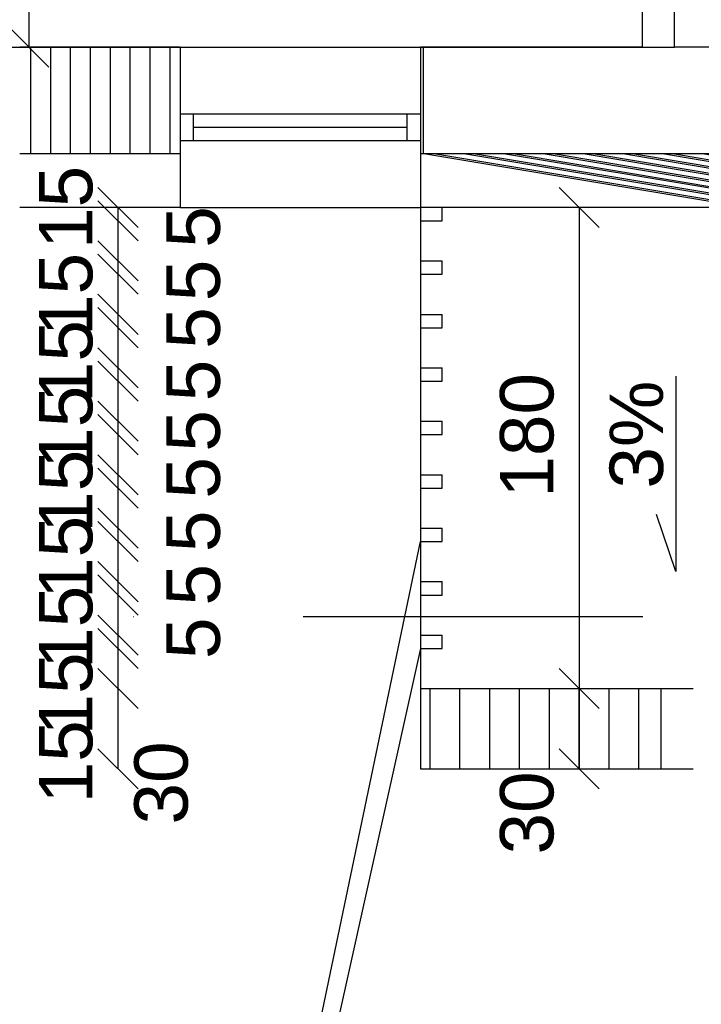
# Model space of a CAD drawing. Header units: millimetres. Extents: x 6528 to 149658, y 3342 to 12852.
# Tile 78 of 122: x 78045 to 78300, y 6953 to 7321. Entities that reach past the tile are written whole.
import ezdxf

# ---------------------------------------------------------------- set-up
doc = ezdxf.new("R2010")
doc.units = ezdxf.units.MM
doc.linetypes.add('ACAD_ISO03W100', pattern=[30, 12, -18])
doc.linetypes.add('DASHDOTX2', pattern=[50.8, 25.4, -12.7, 0, -12.7])
doc.styles.get("Standard").update_dxf_attribs({"font": 'arial.ttf'})
doc.dimstyles.new('ISO-25', dxfattribs={"dimtxt": 2.5, "dimasz": 2.5, "dimexe": 1.25, "dimexo": 0.625, "dimtad": 1, "dimtxsty": 'Standard', "dimcen": 2.5, "dimadec": 0, "dimazin": 0, "dimtfac": 1, "dimtmove": 0, "dimatfit": 3, "dimfxl": 1, "dimarcsym": 0})
pattern_1 = [(45, (-1177784256.190767, -935731374.6151185), (-11.22532015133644, 11.22532015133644), [])]

# ---------------------------------------------------------------- blocks, each defined once
blk = doc.blocks.new('_Oblique')
at = {"color": 0, "linetype": 'ByBlock', "lineweight": -2}
blk.add_line((-0.5, -0.5), (0.5, 0.5), dxfattribs=at)
blk = doc.blocks.new('*D2599')
at = {"color": 0, "lineweight": -2, "transparency": 16777216}
blk.add_line((78104.85100524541, 6558.943905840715), (78194.8510064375, 6558.943905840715), dxfattribs=at)
at = {"layer": 'Defpoints', "color": 0, "transparency": 16777216}
for p in [(78104.85100524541, 7250.67060507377), (78194.8510064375, 7250.67060507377), (78194.8510064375, 6558.943905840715)]:
    blk.add_point(p, dxfattribs=at)
at = {"color": 0, "lineweight": -2, "transparency": 16777216, "xscale": 15, "yscale": 15, "zscale": 15, "rotation": 180}
blk.add_blockref('_Oblique', (78104.85100524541, 6558.943905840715), dxfattribs=at)
at = {"color": 0, "lineweight": -2, "transparency": 16777216, "xscale": 15, "yscale": 15, "zscale": 15}
blk.add_blockref('_Oblique', (78194.8510064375, 6558.943905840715), dxfattribs=at)
at = {"color": 0, "transparency": 16777216, "insert": (78159.66781895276, 6577.617698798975), "char_height": 20, "attachment_point": 5}
blk.add_mtext('90', dxfattribs=at)
blk = doc.blocks.new('*D2600')
at = {"color": 0, "lineweight": -2, "transparency": 16777216}
blk.add_line((78194.8510064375, 6558.943905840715), (78314.85100691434, 6558.943905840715), dxfattribs=at)
at = {"layer": 'Defpoints', "color": 0, "transparency": 16777216}
for p in [(78194.8510064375, 7250.67060507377), (78314.85100691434, 7250.670605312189), (78314.85100691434, 6558.943905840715)]:
    blk.add_point(p, dxfattribs=at)
at = {"color": 0, "lineweight": -2, "transparency": 16777216, "xscale": 15, "yscale": 15, "zscale": 15, "rotation": 180}
blk.add_blockref('_Oblique', (78194.8510064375, 6558.943905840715), dxfattribs=at)
at = {"color": 0, "lineweight": -2, "transparency": 16777216, "xscale": 15, "yscale": 15, "zscale": 15}
blk.add_blockref('_Oblique', (78314.85100691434, 6558.943905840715), dxfattribs=at)
at = {"color": 0, "transparency": 16777216, "insert": (78252.38375752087, 6577.617698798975), "char_height": 20, "attachment_point": 5}
blk.add_mtext('120', dxfattribs=at)
blk = doc.blocks.new('*D2560')
at = {"color": 0, "lineweight": -2, "transparency": 16777216}
blk.add_line((77954.85100739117, 6558.943905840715), (78044.85100572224, 6558.943905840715), dxfattribs=at)
at = {"layer": 'Defpoints', "color": 0, "transparency": 16777216}
for p in [(77954.85100739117, 7250.670604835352), (78044.85100572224, 7250.670604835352), (78044.85100572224, 6558.943905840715)]:
    blk.add_point(p, dxfattribs=at)
at = {"color": 0, "lineweight": -2, "transparency": 16777216, "xscale": 15, "yscale": 15, "zscale": 15, "rotation": 180}
blk.add_blockref('_Oblique', (77954.85100739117, 6558.943905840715), dxfattribs=at)
at = {"color": 0, "lineweight": -2, "transparency": 16777216, "xscale": 15, "yscale": 15, "zscale": 15}
blk.add_blockref('_Oblique', (78044.85100572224, 6558.943905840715), dxfattribs=at)
at = {"color": 0, "transparency": 16777216, "insert": (78003.31751434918, 6577.617698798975), "char_height": 20, "attachment_point": 5}
blk.add_mtext('90', dxfattribs=at)
blk = doc.blocks.new('*D2561')
at = {"color": 0, "lineweight": -2, "transparency": 16777216}
blk.add_line((78044.85100596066, 6558.943905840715), (78104.85100524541, 6558.943905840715), dxfattribs=at)
at = {"layer": 'Defpoints', "color": 0, "transparency": 16777216}
for p in [(78044.85100596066, 7250.670604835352), (78104.85100524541, 7250.670605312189), (78104.85100524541, 6558.943905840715)]:
    blk.add_point(p, dxfattribs=at)
at = {"color": 0, "lineweight": -2, "transparency": 16777216, "xscale": 15, "yscale": 15, "zscale": 15, "rotation": 180}
blk.add_blockref('_Oblique', (78044.85100596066, 6558.943905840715), dxfattribs=at)
at = {"color": 0, "lineweight": -2, "transparency": 16777216, "xscale": 15, "yscale": 15, "zscale": 15}
blk.add_blockref('_Oblique', (78104.85100524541, 6558.943905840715), dxfattribs=at)
at = {"color": 0, "transparency": 16777216, "insert": (78084.17950432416, 6577.617698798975), "char_height": 20, "attachment_point": 5}
blk.add_mtext('60', dxfattribs=at)
blk = doc.blocks.new('*D2571')
at = {"color": 0, "lineweight": -2, "transparency": 16777216}
blk.add_line((77479.85100691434, 6508.943905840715), (79326.85100691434, 6508.943905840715), dxfattribs=at)
at = {"layer": 'Defpoints', "color": 0, "transparency": 16777216}
for p in [(77479.85100691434, 7250.670604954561), (79326.85100691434, 7045.670604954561), (79326.85100691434, 6508.943905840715)]:
    blk.add_point(p, dxfattribs=at)
at = {"color": 0, "lineweight": -2, "transparency": 16777216, "xscale": 15, "yscale": 15, "zscale": 15, "rotation": 180}
blk.add_blockref('_Oblique', (77479.85100691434, 6508.943905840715), dxfattribs=at)
at = {"color": 0, "lineweight": -2, "transparency": 16777216, "xscale": 15, "yscale": 15, "zscale": 15}
blk.add_blockref('_Oblique', (79326.85100691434, 6508.943905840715), dxfattribs=at)
at = {"color": 0, "transparency": 16777216, "insert": (78418.50975792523, 6527.617698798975), "char_height": 20, "attachment_point": 5}
blk.add_mtext('1846', dxfattribs=at)
blk = doc.blocks.new('*D2577')
at = {"color": 0, "lineweight": -2, "transparency": 16777216}
blk.add_line((78194.85100667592, 6608.943905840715), (78284.85100691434, 6608.943905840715), dxfattribs=at)
at = {"layer": 'Defpoints', "color": 0, "transparency": 16777216}
for p in [(78194.85100667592, 7040.670604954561), (78284.85100691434, 7040.67060507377), (78284.85100691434, 6608.943905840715)]:
    blk.add_point(p, dxfattribs=at)
at = {"color": 0, "lineweight": -2, "transparency": 16777216, "xscale": 15, "yscale": 15, "zscale": 15, "rotation": 180}
blk.add_blockref('_Oblique', (78194.85100667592, 6608.943905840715), dxfattribs=at)
at = {"color": 0, "lineweight": -2, "transparency": 16777216, "xscale": 15, "yscale": 15, "zscale": 15}
blk.add_blockref('_Oblique', (78284.85100691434, 6608.943905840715), dxfattribs=at)
at = {"color": 0, "transparency": 16777216, "insert": (78237.44265406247, 6627.617698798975), "char_height": 20, "attachment_point": 5}
blk.add_mtext('90', dxfattribs=at)
blk = doc.blocks.new('*D2578')
at = {"color": 0, "lineweight": -2, "transparency": 16777216}
blk.add_line((78284.85100691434, 6608.943905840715), (78554.85100691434, 6608.943905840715), dxfattribs=at)
at = {"layer": 'Defpoints', "color": 0, "transparency": 16777216}
for p in [(78284.85100691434, 7040.670604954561), (78554.85100691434, 7040.670604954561), (78554.85100691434, 6608.943905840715)]:
    blk.add_point(p, dxfattribs=at)
at = {"color": 0, "lineweight": -2, "transparency": 16777216, "xscale": 15, "yscale": 15, "zscale": 15, "rotation": 180}
blk.add_blockref('_Oblique', (78284.85100691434, 6608.943905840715), dxfattribs=at)
at = {"color": 0, "lineweight": -2, "transparency": 16777216, "xscale": 15, "yscale": 15, "zscale": 15}
blk.add_blockref('_Oblique', (78554.85100691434, 6608.943905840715), dxfattribs=at)
at = {"color": 0, "transparency": 16777216, "insert": (78367.66710918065, 6627.617698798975), "char_height": 20, "attachment_point": 5}
blk.add_mtext('270', dxfattribs=at)
blk = doc.blocks.new('*D2580')
at = {"color": 0, "lineweight": -2, "transparency": 16777216}
blk.add_line((78254.11939971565, 7070.670604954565), (78254.11939971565, 7040.670604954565), dxfattribs=at)
at = {"layer": 'Defpoints', "color": 0, "transparency": 16777216}
for p in [(78367.34214060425, 7070.670604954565), (78254.11939971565, 7040.670604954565), (78367.34214084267, 7040.670604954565)]:
    blk.add_point(p, dxfattribs=at)
at = {"color": 0, "lineweight": -2, "transparency": 16777216, "xscale": 15, "yscale": 15, "zscale": 15}
for p, rotation in [((78254.11939971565, 7070.670604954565), 90), ((78254.11939971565, 7040.670604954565), 270)]:
    blk.add_blockref('_Oblique', p, dxfattribs=dict(at, rotation=rotation))
at = {"color": 0, "transparency": 16777216, "insert": (78234.67525260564, 7024.145778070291), "char_height": 20, "attachment_point": 5, "rotation": 90}
blk.add_mtext('30', dxfattribs=at)
blk = doc.blocks.new('*D2581')
at = {"color": 0, "lineweight": -2, "transparency": 16777216}
blk.add_line((78254.11940114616, 7250.670605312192), (78254.11940114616, 7070.670605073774), dxfattribs=at)
at = {"layer": 'Defpoints', "color": 0, "transparency": 16777216}
for p in [(78314.85100691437, 7250.670605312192), (78254.11940114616, 7070.670605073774), (78367.34214084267, 7070.670605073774)]:
    blk.add_point(p, dxfattribs=at)
at = {"color": 0, "lineweight": -2, "transparency": 16777216, "xscale": 15, "yscale": 15, "zscale": 15}
for p, rotation in [((78254.11940114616, 7250.670605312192), 90), ((78254.11940114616, 7070.670605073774), 270)]:
    blk.add_blockref('_Oblique', p, dxfattribs=dict(at, rotation=rotation))
at = {"color": 0, "transparency": 16777216, "insert": (78234.67525260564, 7165.413776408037), "char_height": 20, "attachment_point": 5, "rotation": 90}
blk.add_mtext('180', dxfattribs=at)
blk = doc.blocks.new('*D2672')
at = {"color": 0, "lineweight": -2, "transparency": 16777216}
blk.add_line((77872.4037315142, 7903.670604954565), (77872.4037315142, 7310.670601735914), dxfattribs=at)
at = {"layer": 'Defpoints', "color": 0, "transparency": 16777216}
for p in [(78062.40372769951, 7903.670604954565), (77872.4037315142, 7310.670601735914), (77902.77946131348, 7310.670601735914)]:
    blk.add_point(p, dxfattribs=at)
at = {"color": 0, "lineweight": -2, "transparency": 16777216, "xscale": 15, "yscale": 15, "zscale": 15}
for p, rotation in [((77872.4037315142, 7903.670604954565), 90), ((77872.4037315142, 7310.670601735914), 270)]:
    blk.add_blockref('_Oblique', p, dxfattribs=dict(at, rotation=rotation))
at = {"color": 0, "transparency": 16777216, "insert": (77857.77982585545, 7594.63830805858), "char_height": 20, "attachment_point": 5, "rotation": 90}
blk.add_mtext('593', dxfattribs=at)
blk = doc.blocks.new('*D2684')
at = {"color": 0, "lineweight": -2, "transparency": 16777216}
blk.add_line((78048.27136318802, 7490.670612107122), (78048.27136318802, 7310.670604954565), dxfattribs=at)
at = {"layer": 'Defpoints', "color": 0, "transparency": 16777216}
for p in [(78229.85100786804, 7490.670612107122), (78048.27136318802, 7310.670604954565), (78217.85100786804, 7310.670604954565)]:
    blk.add_point(p, dxfattribs=at)
at = {"color": 0, "lineweight": -2, "transparency": 16777216, "xscale": 15, "yscale": 15, "zscale": 15}
for p, rotation in [((78048.27136318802, 7490.670612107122), 90), ((78048.27136318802, 7310.670604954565), 270)]:
    blk.add_blockref('_Oblique', p, dxfattribs=dict(at, rotation=rotation))
at = {"color": 0, "transparency": 16777216, "insert": (78033.64743511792, 7416.757795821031), "char_height": 20, "attachment_point": 5, "rotation": 90}
blk.add_mtext('180', dxfattribs=at)
blk = doc.blocks.new('*D2980')
at = {"color": 0, "lineweight": -2, "transparency": 16777216}
blk.add_line((78081.62826316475, 7070.670604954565), (78081.62826316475, 7040.670604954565), dxfattribs=at)
at = {"layer": 'Defpoints', "color": 0, "transparency": 16777216}
for p in [(78194.85100691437, 7070.670604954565), (78081.62826316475, 7040.670604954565), (78194.85100715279, 7040.670604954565)]:
    blk.add_point(p, dxfattribs=at)
at = {"color": 0, "lineweight": -2, "transparency": 16777216, "xscale": 15, "yscale": 15, "zscale": 15}
for p, rotation in [((78081.62826316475, 7070.670604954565), 90), ((78081.62826316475, 7040.670604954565), 270)]:
    blk.add_blockref('_Oblique', p, dxfattribs=dict(at, rotation=rotation))
at = {"color": 0, "transparency": 16777216, "insert": (78097.85138385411, 7035.355508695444), "char_height": 20, "attachment_point": 5, "rotation": 90}
blk.add_mtext('30', dxfattribs=at)
blk = doc.blocks.new('*D2981')
at = {"color": 0, "lineweight": -2, "transparency": 16777216}
blk.add_line((78081.62826411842, 7145.670606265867), (78081.62826411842, 7130.670606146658), dxfattribs=at)
at = {"layer": 'Defpoints', "color": 0, "transparency": 16777216}
for p in [(78194.85100691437, 7145.670606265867), (78081.62826411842, 7130.670606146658), (78194.85100691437, 7130.670606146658)]:
    blk.add_point(p, dxfattribs=at)
at = {"color": 0, "lineweight": -2, "transparency": 16777216, "xscale": 15, "yscale": 15, "zscale": 15}
for p, rotation in [((78081.62826411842, 7145.670606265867), 90), ((78081.62826411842, 7130.670606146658), 270)]:
    blk.add_blockref('_Oblique', p, dxfattribs=dict(at, rotation=rotation))
at = {"color": 0, "transparency": 16777216, "insert": (78062.18411891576, 7119.729181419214), "char_height": 20, "attachment_point": 5, "rotation": 90}
blk.add_mtext('15', dxfattribs=at)
blk = doc.blocks.new('*D2982')
at = {"color": 0, "lineweight": -2, "transparency": 16777216}
blk.add_line((78081.62826936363, 7150.670606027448), (78081.62826936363, 7145.670605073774), dxfattribs=at)
at = {"layer": 'Defpoints', "color": 0, "transparency": 16777216}
for p in [(78194.85100691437, 7150.670606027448), (78081.62826936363, 7145.670605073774), (78194.85100691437, 7145.670605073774)]:
    blk.add_point(p, dxfattribs=at)
at = {"color": 0, "lineweight": -2, "transparency": 16777216, "xscale": 15, "yscale": 15, "zscale": 15}
for p, rotation in [((78081.62826936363, 7150.670606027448), 90), ((78081.62826936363, 7145.670605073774), 270)]:
    blk.add_blockref('_Oblique', p, dxfattribs=dict(at, rotation=rotation))
at = {"color": 0, "transparency": 16777216, "insert": (78109.88476507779, 7149.489510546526), "char_height": 20, "attachment_point": 5, "rotation": 90}
blk.add_mtext('5', dxfattribs=at)
blk = doc.blocks.new('*D2983')
at = {"color": 0, "lineweight": -2, "transparency": 16777216}
blk.add_line((78081.62827174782, 7165.670606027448), (78081.62827174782, 7150.670606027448), dxfattribs=at)
at = {"layer": 'Defpoints', "color": 0, "transparency": 16777216}
for p in [(78194.85100691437, 7165.670606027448), (78081.62827174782, 7150.670606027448), (78194.85100691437, 7150.670606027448)]:
    blk.add_point(p, dxfattribs=at)
at = {"color": 0, "lineweight": -2, "transparency": 16777216, "xscale": 15, "yscale": 15, "zscale": 15}
for p, rotation in [((78081.62827174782, 7165.670606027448), 90), ((78081.62827174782, 7150.670606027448), 270)]:
    blk.add_blockref('_Oblique', p, dxfattribs=dict(at, rotation=rotation))
at = {"color": 0, "transparency": 16777216, "insert": (78062.18412511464, 7144.464489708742), "char_height": 20, "attachment_point": 5, "rotation": 90}
blk.add_mtext('15', dxfattribs=at)
blk = doc.blocks.new('*D2984')
at = {"color": 0, "lineweight": -2, "transparency": 16777216}
blk.add_line((78081.62827651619, 7170.67060578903), (78081.62827651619, 7165.670606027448), dxfattribs=at)
at = {"layer": 'Defpoints', "color": 0, "transparency": 16777216}
for p in [(78194.85102050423, 7170.67060578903), (78081.62827651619, 7165.670606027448), (78194.85101525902, 7165.670606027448)]:
    blk.add_point(p, dxfattribs=at)
at = {"color": 0, "lineweight": -2, "transparency": 16777216, "xscale": 15, "yscale": 15, "zscale": 15}
for p, rotation in [((78081.62827651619, 7170.67060578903), 90), ((78081.62827651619, 7165.670606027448), 270)]:
    blk.add_blockref('_Oblique', p, dxfattribs=dict(at, rotation=rotation))
at = {"color": 0, "transparency": 16777216, "insert": (78109.88477127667, 7167.063276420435), "char_height": 20, "attachment_point": 5, "rotation": 90}
blk.add_mtext('5', dxfattribs=at)
blk = doc.blocks.new('*D2985')
at = {"color": 0, "lineweight": -2, "transparency": 16777216}
blk.add_line((78081.62827842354, 7185.670605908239), (78081.62827842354, 7170.67060578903), dxfattribs=at)
at = {"layer": 'Defpoints', "color": 0, "transparency": 16777216}
for p in [(78194.85102241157, 7185.670605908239), (78081.62827842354, 7170.67060578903), (78194.85102050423, 7170.67060578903)]:
    blk.add_point(p, dxfattribs=at)
at = {"color": 0, "lineweight": -2, "transparency": 16777216, "xscale": 15, "yscale": 15, "zscale": 15}
for p, rotation in [((78081.62827842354, 7185.670605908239), 90), ((78081.62827842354, 7170.67060578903), 270)]:
    blk.add_blockref('_Oblique', p, dxfattribs=dict(at, rotation=rotation))
at = {"color": 0, "transparency": 16777216, "insert": (78062.1841322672, 7168.414448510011), "char_height": 20, "attachment_point": 5, "rotation": 90}
blk.add_mtext('15', dxfattribs=at)
blk = doc.blocks.new('*D2986')
at = {"color": 0, "lineweight": -2, "transparency": 16777216}
blk.add_line((78081.62828366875, 7190.67060566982), (78081.62828366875, 7185.670605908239), dxfattribs=at)
at = {"layer": 'Defpoints', "color": 0, "transparency": 16777216}
for p in [(78194.85100691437, 7190.67060566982), (78081.62828366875, 7185.670605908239), (78194.85102241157, 7185.670605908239)]:
    blk.add_point(p, dxfattribs=at)
at = {"color": 0, "lineweight": -2, "transparency": 16777216, "xscale": 15, "yscale": 15, "zscale": 15}
for p, rotation in [((78081.62828366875, 7190.67060566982), 90), ((78081.62828366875, 7185.670605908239), 270)]:
    blk.add_blockref('_Oblique', p, dxfattribs=dict(at, rotation=rotation))
at = {"color": 0, "transparency": 16777216, "insert": (78109.88477842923, 7185.916673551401), "char_height": 20, "attachment_point": 5, "rotation": 90}
blk.add_mtext('5', dxfattribs=at)
blk = doc.blocks.new('*D2987')
at = {"color": 0, "lineweight": -2, "transparency": 16777216}
blk.add_line((78081.62828605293, 7205.67060566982), (78081.62828605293, 7190.67060566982), dxfattribs=at)
at = {"layer": 'Defpoints', "color": 0, "transparency": 16777216}
for p in [(78194.85102956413, 7205.67060566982), (78081.62828605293, 7190.67060566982), (78194.85102765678, 7190.67060566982)]:
    blk.add_point(p, dxfattribs=at)
at = {"color": 0, "lineweight": -2, "transparency": 16777216, "xscale": 15, "yscale": 15, "zscale": 15}
for p, rotation in [((78081.62828605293, 7205.67060566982), 90), ((78081.62828605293, 7190.67060566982), 270)]:
    blk.add_blockref('_Oblique', p, dxfattribs=dict(at, rotation=rotation))
at = {"color": 0, "transparency": 16777216, "insert": (78062.18413941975, 7192.987590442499), "char_height": 20, "attachment_point": 5, "rotation": 90}
blk.add_mtext('15', dxfattribs=at)
blk = doc.blocks.new('*D2988')
at = {"color": 0, "lineweight": -2, "transparency": 16777216}
blk.add_line((78081.6282908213, 7210.670605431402), (78081.6282908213, 7205.67060566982), dxfattribs=at)
at = {"layer": 'Defpoints', "color": 0, "transparency": 16777216}
for p in [(78194.85106985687, 7210.670605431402), (78081.6282908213, 7205.67060566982), (78194.85102956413, 7205.67060566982)]:
    blk.add_point(p, dxfattribs=at)
at = {"color": 0, "lineweight": -2, "transparency": 16777216, "xscale": 15, "yscale": 15, "zscale": 15}
for p, rotation in [((78081.6282908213, 7210.670605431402), 90), ((78081.6282908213, 7205.67060566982), 270)]:
    blk.add_blockref('_Oblique', p, dxfattribs=dict(at, rotation=rotation))
at = {"color": 0, "transparency": 16777216, "insert": (78109.88478558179, 7205.552328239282), "char_height": 20, "attachment_point": 5, "rotation": 90}
blk.add_mtext('5', dxfattribs=at)
blk = doc.blocks.new('*D2989')
at = {"color": 0, "lineweight": -2, "transparency": 16777216}
blk.add_line((78081.62832825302, 7225.670603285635), (78081.62832825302, 7210.670605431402), dxfattribs=at)
at = {"layer": 'Defpoints', "color": 0, "transparency": 16777216}
for p in [(78194.85106961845, 7225.670603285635), (78081.62832825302, 7210.670605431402), (78194.85106985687, 7210.670605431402)]:
    blk.add_point(p, dxfattribs=at)
at = {"color": 0, "lineweight": -2, "transparency": 16777216, "xscale": 15, "yscale": 15, "zscale": 15}
for p, rotation in [((78081.62832825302, 7225.670603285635), 90), ((78081.62832825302, 7210.670605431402), 270)]:
    blk.add_blockref('_Oblique', p, dxfattribs=dict(at, rotation=rotation))
at = {"color": 0, "transparency": 16777216, "insert": (78062.18418161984, 7218.096168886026), "char_height": 20, "attachment_point": 5, "rotation": 90}
blk.add_mtext('15', dxfattribs=at)
blk = doc.blocks.new('*D2990')
at = {"color": 0, "lineweight": -2, "transparency": 16777216}
blk.add_line((78081.62833397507, 7230.670603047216), (78081.62833397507, 7225.670603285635), dxfattribs=at)
at = {"layer": 'Defpoints', "color": 0, "transparency": 16777216}
for p in [(78194.85106961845, 7230.670603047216), (78081.62833397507, 7225.670603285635), (78194.85107176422, 7225.670603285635)]:
    blk.add_point(p, dxfattribs=at)
at = {"color": 0, "lineweight": -2, "transparency": 16777216, "xscale": 15, "yscale": 15, "zscale": 15}
for p, rotation in [((78081.62833397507, 7230.670603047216), 90), ((78081.62833397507, 7225.670603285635), 270)]:
    blk.add_blockref('_Oblique', p, dxfattribs=dict(at, rotation=rotation))
at = {"color": 0, "transparency": 16777216, "insert": (78109.88482778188, 7223.352094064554), "char_height": 20, "attachment_point": 5, "rotation": 90}
blk.add_mtext('5', dxfattribs=at)
blk = doc.blocks.new('*D2991')
at = {"color": 0, "lineweight": -2, "transparency": 16777216}
blk.add_line((78081.62830131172, 7245.670602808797), (78081.62830131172, 7230.670605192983), dxfattribs=at)
at = {"layer": 'Defpoints', "color": 0, "transparency": 16777216}
for p in [(78194.85104172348, 7245.670602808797), (78081.62830131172, 7230.670605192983), (78194.8510419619, 7230.670605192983)]:
    blk.add_point(p, dxfattribs=at)
at = {"color": 0, "lineweight": -2, "transparency": 16777216, "xscale": 15, "yscale": 15, "zscale": 15}
for p, rotation in [((78081.62830131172, 7245.670602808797), 90), ((78081.62830131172, 7230.670605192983), 270)]:
    blk.add_blockref('_Oblique', p, dxfattribs=dict(at, rotation=rotation))
at = {"color": 0, "transparency": 16777216, "insert": (78062.18415372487, 7250.670604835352), "char_height": 20, "attachment_point": 5, "rotation": 90}
blk.add_mtext('15', dxfattribs=at)
blk = doc.blocks.new('*D2992')
at = {"color": 0, "lineweight": -2, "transparency": 16777216}
blk.add_line((78081.62830655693, 7250.670602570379), (78081.62830655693, 7245.670602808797), dxfattribs=at)
at = {"layer": 'Defpoints', "color": 0, "transparency": 16777216}
for p in [(78194.85104172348, 7250.670602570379), (78081.62830655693, 7245.670602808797), (78194.85104386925, 7245.670602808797)]:
    blk.add_point(p, dxfattribs=at)
at = {"color": 0, "lineweight": -2, "transparency": 16777216, "xscale": 15, "yscale": 15, "zscale": 15}
for p, rotation in [((78081.62830655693, 7250.670602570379), 90), ((78081.62830655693, 7245.670602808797), 270)]:
    blk.add_blockref('_Oblique', p, dxfattribs=dict(at, rotation=rotation))
at = {"color": 0, "transparency": 16777216, "insert": (78109.8847998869, 7243.352093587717), "char_height": 20, "attachment_point": 5, "rotation": 90}
blk.add_mtext('5', dxfattribs=at)
blk = doc.blocks.new('*D2853')
at = {"color": 0, "lineweight": -2, "transparency": 16777216}
blk.add_line((78081.62825601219, 7125.670603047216), (78081.62825601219, 7110.670602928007), dxfattribs=at)
at = {"layer": 'Defpoints', "color": 0, "transparency": 16777216}
for p in [(78194.85099976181, 7125.670603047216), (78081.62825601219, 7110.670602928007), (78194.85099976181, 7110.670602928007)]:
    blk.add_point(p, dxfattribs=at)
at = {"color": 0, "lineweight": -2, "transparency": 16777216, "xscale": 15, "yscale": 15, "zscale": 15}
for p, rotation in [((78081.62825601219, 7125.670603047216), 90), ((78081.62825601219, 7110.670602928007), 270)]:
    blk.add_blockref('_Oblique', p, dxfattribs=dict(at, rotation=rotation))
at = {"color": 0, "transparency": 16777216, "insert": (78062.1841117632, 7093.573825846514), "char_height": 20, "attachment_point": 5, "rotation": 90}
blk.add_mtext('15', dxfattribs=at)
blk = doc.blocks.new('*D2854')
at = {"color": 0, "lineweight": -2, "transparency": 16777216}
blk.add_line((78081.6282612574, 7130.670602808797), (78081.6282612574, 7125.670601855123), dxfattribs=at)
at = {"layer": 'Defpoints', "color": 0, "transparency": 16777216}
for p in [(78194.85099976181, 7130.670602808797), (78081.6282612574, 7125.670601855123), (78194.85099976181, 7125.670601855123)]:
    blk.add_point(p, dxfattribs=at)
at = {"color": 0, "lineweight": -2, "transparency": 16777216, "xscale": 15, "yscale": 15, "zscale": 15}
for p, rotation in [((78081.6282612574, 7130.670602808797), 90), ((78081.6282612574, 7125.670601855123), 270)]:
    blk.add_blockref('_Oblique', p, dxfattribs=dict(at, rotation=rotation))
at = {"color": 0, "transparency": 16777216, "insert": (78109.88475792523, 7129.489507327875), "char_height": 20, "attachment_point": 5, "rotation": 90}
blk.add_mtext('5', dxfattribs=at)
blk = doc.blocks.new('*D2855')
at = {"color": 0, "lineweight": -2, "transparency": 16777216}
blk.add_line((78081.6282483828, 7105.670599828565), (78081.6282483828, 7090.670599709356), dxfattribs=at)
at = {"layer": 'Defpoints', "color": 0, "transparency": 16777216}
for p in [(78194.85099165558, 7105.670599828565), (78081.6282483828, 7090.670599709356), (78194.85099165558, 7090.670599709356)]:
    blk.add_point(p, dxfattribs=at)
at = {"color": 0, "lineweight": -2, "transparency": 16777216, "xscale": 15, "yscale": 15, "zscale": 15}
for p, rotation in [((78081.6282483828, 7105.670599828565), 90), ((78081.6282483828, 7090.670599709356), 270)]:
    blk.add_blockref('_Oblique', p, dxfattribs=dict(at, rotation=rotation))
at = {"color": 0, "transparency": 16777216, "insert": (78062.18410365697, 7068.654494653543), "char_height": 20, "attachment_point": 5, "rotation": 90}
blk.add_mtext('15', dxfattribs=at)
blk = doc.blocks.new('*D2856')
at = {"color": 0, "lineweight": -2, "transparency": 16777216}
blk.add_line((78081.62825315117, 7110.670599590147), (78081.62825315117, 7105.670598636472), dxfattribs=at)
at = {"layer": 'Defpoints', "color": 0, "transparency": 16777216}
for p in [(78194.85099165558, 7110.670599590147), (78081.62825315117, 7105.670598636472), (78194.85099165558, 7105.670598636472)]:
    blk.add_point(p, dxfattribs=at)
at = {"color": 0, "lineweight": -2, "transparency": 16777216, "xscale": 15, "yscale": 15, "zscale": 15}
for p, rotation in [((78081.62825315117, 7110.670599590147), 90), ((78081.62825315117, 7105.670598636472), 270)]:
    blk.add_blockref('_Oblique', p, dxfattribs=dict(at, rotation=rotation))
at = {"color": 0, "transparency": 16777216, "insert": (78109.884749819, 7109.489504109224), "char_height": 20, "attachment_point": 5, "rotation": 90}
blk.add_mtext('5', dxfattribs=at)
blk = doc.blocks.new('*D2857')
at = {"color": 0, "lineweight": -2, "transparency": 16777216}
blk.add_line((78081.6282407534, 7085.670596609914), (78081.6282407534, 7070.670596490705), dxfattribs=at)
at = {"layer": 'Defpoints', "color": 0, "transparency": 16777216}
for p in [(78194.85098354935, 7085.670596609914), (78081.6282407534, 7070.670596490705), (78194.85098354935, 7070.670596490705)]:
    blk.add_point(p, dxfattribs=at)
at = {"color": 0, "lineweight": -2, "transparency": 16777216, "xscale": 15, "yscale": 15, "zscale": 15}
for p, rotation in [((78081.6282407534, 7085.670596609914), 90), ((78081.6282407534, 7070.670596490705), 270)]:
    blk.add_blockref('_Oblique', p, dxfattribs=dict(at, rotation=rotation))
at = {"color": 0, "transparency": 16777216, "insert": (78062.18409555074, 7043.254102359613), "char_height": 20, "attachment_point": 5, "rotation": 90}
blk.add_mtext('15', dxfattribs=at)
blk = doc.blocks.new('*D2858')
at = {"color": 0, "lineweight": -2, "transparency": 16777216}
blk.add_line((78081.62824504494, 7090.670596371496), (78081.62824504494, 7085.670595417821), dxfattribs=at)
at = {"layer": 'Defpoints', "color": 0, "transparency": 16777216}
for p in [(78194.85098354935, 7090.670596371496), (78081.62824504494, 7085.670595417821), (78194.85098354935, 7085.670595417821)]:
    blk.add_point(p, dxfattribs=at)
at = {"color": 0, "lineweight": -2, "transparency": 16777216, "xscale": 15, "yscale": 15, "zscale": 15}
for p, rotation in [((78081.62824504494, 7090.670596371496), 90), ((78081.62824504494, 7085.670595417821), 270)]:
    blk.add_blockref('_Oblique', p, dxfattribs=dict(at, rotation=rotation))
at = {"color": 0, "transparency": 16777216, "insert": (78109.88474171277, 7089.489500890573), "char_height": 20, "attachment_point": 5, "rotation": 90}
blk.add_mtext('5', dxfattribs=at)

msp = doc.modelspace()

# ---------------------------------------------------------------- hatches: boundary and pattern name
h = msp.add_hatch()
h.set_pattern_fill('ANSI31', color=256, scale=5)
h.set_pattern_definition(pattern_1)
h.paths.add_polyline_path([(78289.85100786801, 7490.670604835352), (78314.85100786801, 7490.670604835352), (78314.85100786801, 7502.670604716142), (78289.85100786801, 7502.670604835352), (78229.85100786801, 7502.670604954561), (78229.85100786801, 7687.670604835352), (78229.8510076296, 7687.670604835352), (78217.85100786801, 7687.670604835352), (78217.85100786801, 7502.670604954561), (78217.85100786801, 7490.670604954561), (78277.85100786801, 7490.670604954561), (78277.85100786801, 7310.670604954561), (78289.85100786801, 7310.670604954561)])
h.paths.add_polyline_path([(78561.85100786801, 7490.670604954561), (78621.85100786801, 7490.670604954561), (78621.85100786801, 7502.670604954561), (78621.85100786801, 7687.670604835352), (78609.85100786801, 7687.670604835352), (78609.85100786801, 7502.670604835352), (78561.85100786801, 7502.670604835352), (78549.85100786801, 7502.670604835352), (78524.85100786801, 7502.670604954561), (78524.85100786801, 7490.670604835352), (78549.85100786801, 7490.670604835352), (78549.85100786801, 7310.670604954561), (78549.85100810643, 7310.670604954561), (78561.85100786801, 7310.670604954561)])
h = msp.add_hatch()
h.set_pattern_fill('ANSI31', color=256, scale=5)
h.set_pattern_definition([(45, (-1177786884.729524, -935731374.6151185), (-11.22532015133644, 11.22532015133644), [])])
h.paths.add_polyline_path([(77954.85100691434, 7310.670604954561), (77885.85101525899, 7310.670604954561), (77885.85101525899, 7270.67060507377), (77954.85100691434, 7270.67060507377)])
h.paths.add_polyline_path([(78104.85100691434, 7310.670604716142), (78044.85100691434, 7310.670604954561), (78044.85100691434, 7270.67060507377), (78104.85100691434, 7270.67060507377)])
h.paths.add_polyline_path([(78195.85101525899, 7310.670604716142), (78194.85100691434, 7310.670604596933), (78194.85100691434, 7270.67060507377), (78195.85101525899, 7270.67060507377)])
h = msp.add_hatch()
h.set_pattern_fill('ANSI37', color=256, scale=5)
h.set_pattern_definition([(45, (-1177784256.190767, -935731374.6151185), (-11.22532015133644, 11.22532015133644), []), (135, (-1177784256.190767, -935731374.6151185), (-11.22532015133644, -11.22532015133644), [])])
h.paths.add_polyline_path([(77749.85100691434, 7270.670604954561), (77689.85100691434, 7270.670604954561), (77689.85100691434, 7250.670604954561), (77749.85100691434, 7250.670604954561)])
h.paths.add_polyline_path([(77954.85100691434, 7270.67060507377), (77839.85100691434, 7270.67060507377), (77839.85100691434, 7250.670604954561), (77954.85100691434, 7250.670604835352)])
h.paths.add_polyline_path([(78104.85100691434, 7270.67060507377), (78044.85100691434, 7270.67060507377), (78044.85100691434, 7250.670604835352), (78104.85100691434, 7250.67060507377), (78104.85100691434, 7250.67060519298)])
h.paths.add_polyline_path([(78314.85100691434, 7270.67060507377), (78194.85100691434, 7270.67060507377), (78194.85100691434, 7250.67060519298), (78314.85100691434, 7250.670605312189)])
h.paths.add_polyline_path([(78644.85100691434, 7270.67060507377), (78524.85100691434, 7270.67060507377), (78524.85100691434, 7250.67060507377), (78644.85100691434, 7250.67060507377), (78644.85100691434, 7250.67060519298)])
h.paths.add_polyline_path([(78794.85100691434, 7270.670604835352), (78734.85100691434, 7270.670604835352), (78734.85100691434, 7250.670604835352), (78794.85100691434, 7250.670604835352), (78794.85100691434, 7250.67060519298)])
h.paths.add_polyline_path([(78999.85100691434, 7270.670604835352), (78884.85100691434, 7270.670604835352), (78884.85100691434, 7250.670604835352), (78999.85100691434, 7250.670604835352), (78999.85100691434, 7250.67060519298)])
h.paths.add_polyline_path([(79149.85100691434, 7270.670604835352), (79089.85100691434, 7270.670604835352), (79089.85100691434, 7250.670604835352), (79149.85100691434, 7250.670604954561)])
h = msp.add_hatch()
h.set_pattern_fill('ANSI31', color=256, scale=5)
h.set_pattern_definition(pattern_1)
h.paths.add_polyline_path([(78284.85100691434, 7040.670604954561), (78284.85100691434, 7070.67060507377), (78194.85100691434, 7070.670604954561), (78194.85100691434, 7040.670604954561)])
h.paths.add_polyline_path([(78644.85100691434, 7040.670604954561), (78644.85100691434, 7070.670604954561), (78554.85100691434, 7070.67060507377), (78554.85100691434, 7040.67060507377)])

# ---------------------------------------------------------------- linework, layer by layer
at = {"lineweight": 30}
for p, q in [((78277.85100786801, 7310.670604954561), (78277.85100786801, 7490.670604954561)), ((78289.85100786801, 7310.670604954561), (78289.85100786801, 7490.670604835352)), ((78104.85100691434, 7310.670604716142), (78044.85100691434, 7310.670604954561)), ((78104.85100691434, 7310.670604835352), (78104.85100691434, 7250.670604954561)), ((78195.85100691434, 7310.670604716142), (78194.85100691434, 7310.670604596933)), ((78194.85100691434, 7310.670604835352), (78194.85100691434, 7250.670604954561)), ((78277.85100786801, 7310.670604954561), (78195.85100715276, 7310.67060507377)), ((78195.85101525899, 7310.670604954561), (78195.85101525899, 7270.670604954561)), ((78277.85100786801, 7310.670604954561), (78289.85100786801, 7310.670604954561)), ((78314.85100691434, 7310.670604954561), (78289.85100786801, 7310.670604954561)), ((78104.85100691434, 7270.67060507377), (78044.85100715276, 7270.67060507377)), ((78314.85100691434, 7270.67060507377), (78194.85100691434, 7270.67060507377)), ((78104.85100691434, 7250.67060507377), (78044.85100691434, 7250.670604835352)), ((78314.85100691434, 7250.670605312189), (78194.85100691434, 7250.67060519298)), ((78194.85100691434, 7250.670604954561), (78194.85100691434, 7040.670604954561)), ((78202.85100691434, 7245.67060519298), (78202.85100691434, 7250.67060507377)), ((78194.85100691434, 7245.67060519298), (78202.85100691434, 7245.67060519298)), ((78194.85100691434, 7230.67060519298), (78202.85100691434, 7230.67060519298)), ((78202.85100691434, 7225.670605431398), (78202.85100691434, 7230.670605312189)), ((78194.85100691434, 7225.670605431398), (78202.85100691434, 7225.670605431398)), ((78194.85100691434, 7210.670605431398), (78202.85100691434, 7210.670605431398)), ((78202.85100691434, 7205.670605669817), (78202.85100691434, 7210.670605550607)), ((78194.85100691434, 7205.670605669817), (78202.85100691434, 7205.670605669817)), ((78194.85100691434, 7190.670605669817), (78202.85100691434, 7190.670605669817)), ((78202.85100691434, 7185.670605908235), (78202.85100691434, 7190.670605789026)), ((78194.85100691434, 7185.670605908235), (78202.85100691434, 7185.670605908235)), ((78194.85100691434, 7170.670605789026), (78202.85100691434, 7170.670605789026)), ((78202.85100691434, 7165.670606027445), (78202.85100691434, 7170.670605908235)), ((78194.85100691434, 7165.670606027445), (78202.85100691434, 7165.670606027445)), ((78194.85100691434, 7150.670606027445), (78202.85100691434, 7150.670606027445)), ((78202.85100691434, 7145.670606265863), (78202.85100691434, 7150.670606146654)), ((78194.85100691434, 7145.670606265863), (78202.85100691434, 7145.670606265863)), ((78194.85100691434, 7130.670606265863), (78202.85100691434, 7130.670606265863)), ((78202.85100691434, 7125.670606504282), (78202.85100691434, 7130.670606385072)), ((78194.85100691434, 7125.670606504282), (78202.85100691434, 7125.670606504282)), ((78194.85100691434, 7110.670606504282), (78202.85100691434, 7110.670606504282)), ((78202.85100691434, 7105.6706067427), (78202.85100691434, 7110.670606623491)), ((78194.85100691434, 7105.6706067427), (78202.85100691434, 7105.6706067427)), ((78194.85100691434, 7090.6706067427), (78202.85100691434, 7090.6706067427)), ((78202.85100691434, 7085.670606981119), (78202.85100691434, 7090.67060686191)), ((78194.85100691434, 7085.670606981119), (78202.85100691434, 7085.670606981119)), ((78194.85100691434, 7070.670604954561), (78284.85100667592, 7070.67060507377)), ((78284.85100691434, 7040.670604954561), (78284.85100691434, 7070.670604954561)), ((78194.85100691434, 7040.670604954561), (78284.85100667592, 7040.67060507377)), ((78194.85100691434, 7040.670604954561), (78284.85100691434, 7040.670604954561))]:
    msp.add_line(p, q, dxfattribs=at)
for p, q in [((77539.85100786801, 7310.670604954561), (78217.85100786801, 7310.670604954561)), ((78104.85100691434, 7310.670605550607), (78194.85100691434, 7310.670605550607)), ((78217.85100786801, 7310.670604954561), (78277.85100786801, 7310.670604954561)), ((78104.85100691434, 7285.67060519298), (78194.85100691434, 7285.67060519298)), ((78109.85100691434, 7275.67060519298), (78109.85100691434, 7285.67060519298)), ((78189.85100691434, 7275.67060519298), (78189.85100691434, 7285.67060519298)), ((78109.85100691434, 7280.67060519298), (78189.85100691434, 7280.67060519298)), ((78104.85100691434, 7275.67060519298), (78194.85100691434, 7275.67060519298)), ((78104.85100691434, 7275.67060519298), (78109.85100691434, 7275.67060519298)), ((78104.85100691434, 7250.67060519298), (78194.85100691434, 7250.67060519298)), ((78290.29769437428, 7187.538549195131), (78290.29769437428, 7114.493909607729)), ((78290.29769437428, 7114.493909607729), (78283.06387846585, 7135.789715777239)), ((78053.0559548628, 6448.128501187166), (78194.85103027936, 7125.67061687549)), ((78194.85100691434, 7085.670606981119), (78053.0559548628, 6448.128501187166))]:
    msp.add_line(p, q)
at = {"linetype": 'DASHDOTX2', "lineweight": 30, "ltscale": 5}
msp.add_line((77896.83543508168, 7097.637025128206), (78942.86662547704, 7097.637025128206), dxfattribs=at)
at = {"linetype": 'ACAD_ISO03W100'}
for p, q in [((78284.85100691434, 7070.670604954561), (78554.85100691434, 7070.670604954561)), ((78284.85100691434, 7040.670604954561), (78554.85100691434, 7040.670604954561))]:
    msp.add_line(p, q, dxfattribs=at)

# ---------------------------------------------------------------- texts
at = {"lineweight": 20, "insert": (78265.5413154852, 7145.480880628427), "char_height": 20, "attachment_point": 1, "rotation": 89.99999999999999}
msp.add_mtext_dynamic_manual_height_columns('\\pt0,20;3%', width=98.90418893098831, gutter_width=12.5, heights=[0], dxfattribs=at)

# ---------------------------------------------------------------- dimensions: what is measured, and where the dimension line sits
for base, p1, p2, picture, middle in [((77872.4037315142, 7310.670601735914), (78062.40372769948, 7903.670604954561), (77902.77946131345, 7310.67060173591), '*D2672', (77857.77982585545, 7594.63830805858)), ((78048.27136318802, 7310.670604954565), (78229.85100786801, 7490.670612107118), (78217.85100786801, 7310.670604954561), '*D2684', (78033.64743511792, 7416.757795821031)), ((78081.62830131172, 7230.670605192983), (78194.85104172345, 7245.670602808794), (78194.85104196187, 7230.67060519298), '*D2991', (78062.18415372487, 7250.670604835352)), ((78081.62830655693, 7245.670602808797), (78194.85104172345, 7250.670602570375), (78194.85104386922, 7245.670602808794), '*D2992', (78109.8847998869, 7243.352093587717)), ((78254.11940114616, 7070.670605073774), (78314.85100691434, 7250.670605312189), (78367.34214084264, 7070.67060507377), '*D2581', (78234.67525260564, 7165.413776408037)), ((78081.62832825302, 7210.670605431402), (78194.85106961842, 7225.670603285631), (78194.85106985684, 7210.670605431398), '*D2989', (78062.18418161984, 7218.096168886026)), ((78081.62833397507, 7225.670603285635), (78194.85106961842, 7230.670603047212), (78194.85107176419, 7225.670603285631), '*D2990', (78109.88482778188, 7223.352094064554)), ((78081.6282908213, 7205.67060566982), (78194.85106985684, 7210.670605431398), (78194.8510295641, 7205.670605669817), '*D2988', (78109.88478558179, 7205.552328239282)), ((78081.62828605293, 7190.67060566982), (78194.8510295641, 7205.670605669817), (78194.85102765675, 7190.670605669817), '*D2987', (78062.18413941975, 7192.987590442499)), ((78081.62828366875, 7185.670605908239), (78194.85100691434, 7190.670605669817), (78194.85102241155, 7185.670605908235), '*D2986', (78109.88477842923, 7185.916673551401)), ((78081.62827842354, 7170.67060578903), (78194.85102241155, 7185.670605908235), (78194.8510205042, 7170.670605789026), '*D2985', (78062.1841322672, 7168.414448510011)), ((78081.62827651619, 7165.670606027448), (78194.8510205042, 7170.670605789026), (78194.85101525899, 7165.670606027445), '*D2984', (78109.88477127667, 7167.063276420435)), ((78081.62827174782, 7150.670606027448), (78194.85100691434, 7165.670606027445), (78194.85100691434, 7150.670606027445), '*D2983', (78062.18412511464, 7144.464489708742)), ((78081.62826936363, 7145.670605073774), (78194.85100691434, 7150.670606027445), (78194.85100691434, 7145.67060507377), '*D2982', (78109.88476507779, 7149.489510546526)), ((78081.62826411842, 7130.670606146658), (78194.85100691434, 7145.670606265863), (78194.85100691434, 7130.670606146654), '*D2981', (78062.18411891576, 7119.729181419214)), ((78081.6282612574, 7125.670601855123), (78194.85099976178, 7130.670602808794), (78194.85099976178, 7125.670601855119), '*D2854', (78109.88475792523, 7129.489507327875)), ((78081.62825601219, 7110.670602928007), (78194.85099976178, 7125.670603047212), (78194.85099976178, 7110.670602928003), '*D2853', (78062.1841117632, 7093.573825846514)), ((78081.62825315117, 7105.670598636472), (78194.85099165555, 7110.670599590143), (78194.85099165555, 7105.670598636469), '*D2856', (78109.884749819, 7109.489504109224)), ((78081.6282483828, 7090.670599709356), (78194.85099165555, 7105.670599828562), (78194.85099165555, 7090.670599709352), '*D2855', (78062.18410365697, 7068.654494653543)), ((78081.62824504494, 7085.670595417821), (78194.85098354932, 7090.670596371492), (78194.85098354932, 7085.670595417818), '*D2858', (78109.88474171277, 7089.489500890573)), ((78081.6282407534, 7070.670596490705), (78194.85098354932, 7085.670596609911), (78194.85098354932, 7070.670596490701), '*D2857', (78062.18409555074, 7043.254102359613)), ((78081.62826316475, 7040.670604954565), (78194.85100691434, 7070.670604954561), (78194.85100715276, 7040.670604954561), '*D2980', (78097.85138385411, 7035.355508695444)), ((78254.11939971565, 7040.670604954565), (78367.34214060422, 7070.670604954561), (78367.34214084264, 7040.670604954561), '*D2580', (78234.67525260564, 7024.145778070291))]:
    dim = msp.add_linear_dim(base=base, p1=p1, p2=p2, angle=90, dimstyle='ISO-25', override={"dimtxt": 20, "dimasz": 15, "dimblk1": 'Oblique', "dimblk2": 'Oblique', "dimsah": 1, "dimse1": 1, "dimse2": 1, "dimtmove": 2})
    dim.commit()
    dim.dimension.update_dxf_attribs({"geometry": picture, "text_midpoint": middle, "dimtype": 160})
dim = msp.add_linear_dim(base=(79326.85100691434, 6508.943905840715), p1=(77479.85100691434, 7250.670604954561), p2=(79326.85100691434, 7045.670604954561), text='1846', dimstyle='ISO-25', override={"dimtxt": 20, "dimasz": 15, "dimblk1": 'Oblique', "dimblk2": 'Oblique', "dimsah": 1, "dimse1": 1, "dimse2": 1, "dimtmove": 2})
dim.commit()
dim.dimension.update_dxf_attribs({"geometry": '*D2571', "text_midpoint": (78418.50975792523, 6527.617698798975), "dimtype": 160})
for base, p1, p2, picture, middle in [((78044.85100572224, 6558.943905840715), (77954.85100739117, 7250.670604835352), (78044.85100572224, 7250.670604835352), '*D2560', (78003.31751434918, 6577.617698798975)), ((78104.85100524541, 6558.943905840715), (78044.85100596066, 7250.670604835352), (78104.85100524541, 7250.670605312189), '*D2561', (78084.17950432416, 6577.617698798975)), ((78194.8510064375, 6558.943905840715), (78104.85100524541, 7250.67060507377), (78194.8510064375, 7250.67060507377), '*D2599', (78159.66781895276, 6577.617698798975)), ((78314.85100691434, 6558.943905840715), (78194.8510064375, 7250.67060507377), (78314.85100691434, 7250.670605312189), '*D2600', (78252.38375752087, 6577.617698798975)), ((78284.85100691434, 6608.943905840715), (78194.85100667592, 7040.670604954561), (78284.85100691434, 7040.67060507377), '*D2577', (78237.44265406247, 6627.617698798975)), ((78554.85100691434, 6608.943905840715), (78284.85100691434, 7040.670604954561), (78554.85100691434, 7040.670604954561), '*D2578', (78367.66710918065, 6627.617698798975))]:
    dim = msp.add_linear_dim(base=base, p1=p1, p2=p2, dimstyle='ISO-25', override={"dimtxt": 20, "dimasz": 15, "dimblk1": 'Oblique', "dimblk2": 'Oblique', "dimsah": 1, "dimse1": 1, "dimse2": 1, "dimtmove": 2})
    dim.commit()
    dim.dimension.update_dxf_attribs({"geometry": picture, "text_midpoint": middle, "dimtype": 160})

doc.saveas('drawing.dxf')
